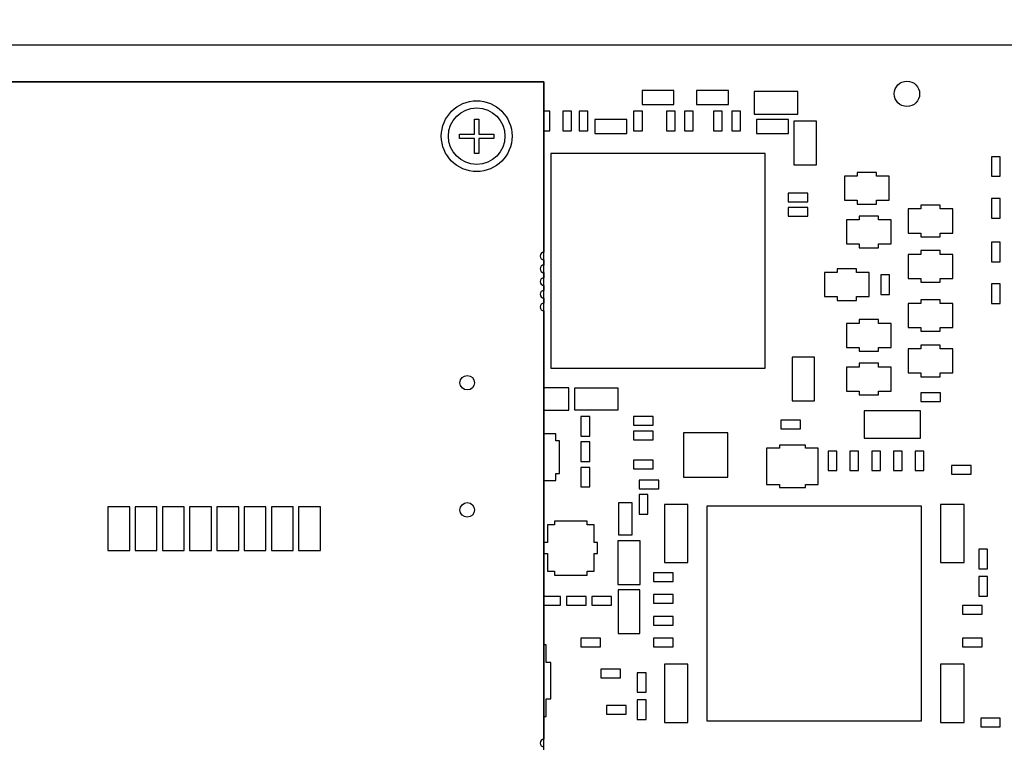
# Model space of a CAD drawing. Header units: inches. Extents: x 0.2 to 16.8, y 0.1 to 10.8.
# Tile 23 of 25: x 11.3 to 14.1, y 5.8 to 7.8. Entities that reach past the tile are written whole.
import ezdxf

# ---------------------------------------------------------------- set-up
doc = ezdxf.new("R2010")
doc.units = ezdxf.units.IN
doc.header["$LTSCALE"] = 0.935
doc.header["$MEASUREMENT"] = 0
doc.layers.get('0').update_dxf_attribs({"linetype": 'CONTINUOUS'})
for name, color, linetype in [('02___PRT_ALL_AXES', 7, 'CONTINUOUS'), ('DIMENSIONS', 7, 'CONTINUOUS'), ('ECAD_190680A_01_119_1_LAIRD001_', 7, 'CONTINUOUS'), ('ECAD_691517_01_57_SOT6_REV1', 7, 'CONTINUOUS'), ('ECAD_692983_01_43_SSOP8P', 7, 'CONTINUOUS'), ('ECAD_693305_01_43_SOT363_REV2', 7, 'CONTINUOUS'), ('ECAD_695238_01_39_0_50MM_THERM_', 7, 'CONTINUOUS'), ('ECAD_696652_01_47__324_FCBGA_0_', 7, 'CONTINUOUS'), ('ECAD_696674_01_59__324_FCBGA_0_', 7, 'CONTINUOUS'), ('ECAD_712646_01_16_R_2_0402_PKO_', 7, 'CONTINUOUS'), ('ECAD_712655_01_16_R_2_0402_PKO_', 7, 'CONTINUOUS'), ('ECAD_712669_01_16_R_2_0402_PKO_', 7, 'CONTINUOUS'), ('ECAD_712750_01_16_R_2_0402_PKO_', 7, 'CONTINUOUS'), ('ECAD_714078_01_16_R_2_0402_PKO_', 7, 'CONTINUOUS'), ('ECAD_714393_01_16_R_2_0402_PKO_', 7, 'CONTINUOUS'), ('ECAD_714428_01_16_R_2_0402_PKO_', 7, 'CONTINUOUS'), ('ECAD_714578_01_16_R_2_0402_PKO_', 7, 'CONTINUOUS'), ('ECAD_714673_01_18_R0805_REV1', 7, 'CONTINUOUS'), ('ECAD_714674_01_16_R_2_0402_PKO_', 7, 'CONTINUOUS'), ('ECAD_714876_01_16_R_2_0402_PKO_', 7, 'CONTINUOUS'), ('ECAD_715793_01_24_C_2_0402_PKO_', 7, 'CONTINUOUS'), ('ECAD_716423_01_35_C_2_0603_PKO_', 7, 'CONTINUOUS'), ('ECAD_716465_01_35_C_2_0603_PKO_', 7, 'CONTINUOUS'), ('ECAD_716521_01_60_C0805_REV2', 7, 'CONTINUOUS'), ('ECAD_716547_01_39_C_2_0603_PKO_', 7, 'CONTINUOUS'), ('ECAD_716563_01_57_C0805_REV2', 7, 'CONTINUOUS'), ('ECAD_735086_01_47_LED805', 7, 'CONTINUOUS'), ('ECAD_745844_01_60_745844', 7, 'CONTINUOUS'), ('ECAD_GLOBAL_FD_70_10_FD70', 7, 'CONTINUOUS'), ('ECAD_MH_122_NPTH_10_H_122_NPTH_', 7, 'CONTINUOUS'), ('ECAD_R0402_SPARE_16_2_0402_PKO_', 7, 'CONTINUOUS')]:
    doc.layers.add(name, color=color, linetype=linetype)
doc.styles.get("Standard").update_dxf_attribs({"font": 'txt', "width": 0.8})
doc.dimstyles.new('DIMSTYLE_1', dxfattribs={"dimtxt": 0.125, "dimasz": 0.18, "dimexe": 0.125, "dimexo": 0.0625, "dimgap": 0.0625, "dimtad": 0, "dimtih": 1, "dimtoh": 1, "dimzin": 4, "dimdsep": 46, "dimtxsty": 'STANDARD', "dimblk": '_FILLED', "dimblk1": '_FILLED', "dimblk2": '_FILLED', "dimcen": 0.09, "dimadec": 0, "dimazin": 0, "dimtp": 0.001, "dimtm": 0.001, "dimtfac": 1, "dimtofl": 0, "dimtmove": 0, "dimatfit": 3, "dimldrblk": '_FILLED', "dimfxl": 1, "dimtolj": 1, "dimtzin": 4, "dimarcsym": 0})

# ---------------------------------------------------------------- blocks, each defined once
blk = doc.blocks.new('_FILLED')
at = {"color": 0, "linetype": 'BYBLOCK'}
blk.add_solid([(0, 0), (-1, 0.174), (-1, -0.174)], dxfattribs=at)
blk = doc.blocks.new('*D3')
at = {"layer": 'DIMENSIONS', "color": 2, "linetype": 'CONTINUOUS'}
for p, q in [((8.2118, 8.3412), (8.2118, 9.1537)), ((15.0125, 6.7022), (15.0125, 9.1537)), ((8.2118, 9.0287), (10.9371, 9.0287)), ((15.0125, 9.0287), (12.2871, 9.0287))]:
    blk.add_line(p, q, dxfattribs=at)
at = {"layer": 'DIMENSIONS', "color": 2, "linetype": 'CONTINUOUS', "xscale": 0.18, "yscale": 0.18, "zscale": 0.18, "rotation": 180}
blk.add_blockref('_FILLED', (8.2118, 9.0287), dxfattribs=at)
at = {"layer": 'DIMENSIONS', "color": 2, "linetype": 'CONTINUOUS', "xscale": 0.18, "yscale": 0.18, "zscale": 0.18}
blk.add_blockref('_FILLED', (15.0125, 9.0287), dxfattribs=at)
at = {"layer": 'DIMENSIONS', "color": 2, "linetype": 'CONTINUOUS', "insert": (11.6121, 9.0912), "char_height": 0.125, "width": 1.225, "attachment_point": 2, "line_spacing_factor": 0.9}
blk.add_mtext('6.80{\\Ftxt.shx;\\W1.000000;\\H0.125000; }[172.7]', dxfattribs=at)

msp = doc.modelspace()

# ---------------------------------------------------------------- linework, layer by layer
at = {"color": 7, "linetype": 'CONTINUOUS'}
for p, q in [((12.7863, 7.6136), (8.4863, 7.6136)), ((12.7863, 5.0736), (12.7863, 7.6136)), ((12.5954, 7.4695), (12.5954, 7.5108)), ((12.5954, 7.5108), (12.6072, 7.5108)), ((12.6072, 7.5108), (12.6072, 7.4695)), ((12.5541, 7.4576), (12.5541, 7.4695)), ((12.5541, 7.4695), (12.5954, 7.4695)), ((12.5954, 7.4576), (12.5541, 7.4576)), ((12.5954, 7.4163), (12.5954, 7.4576)), ((12.6072, 7.4695), (12.6486, 7.4695)), ((12.6072, 7.4576), (12.6072, 7.4163)), ((12.6486, 7.4576), (12.6072, 7.4576)), ((12.6486, 7.4695), (12.6486, 7.4576)), ((12.6072, 7.4163), (12.5954, 7.4163))]:
    msp.add_line(p, q, dxfattribs=at)
for centre, radius in [((12.6013, 7.4636), 0.0974), ((12.6013, 7.4636), 0.0778), ((12.5753, 6.7852), 0.02), ((12.5753, 6.4352), 0.02)]:
    msp.add_circle(centre, radius, dxfattribs=at)
at = {"layer": '02___PRT_ALL_AXES', "color": 7, "linetype": 'CONTINUOUS'}
for p, q in [((14.5302, 7.7137), (8.2298, 7.7137)), ((8.4863, 7.6136), (12.7863, 7.6136)), ((12.7863, 7.6136), (12.7863, 7.1441)), ((12.7863, 7.1231), (12.7863, 7.1091)), ((12.7863, 7.0881), (12.7863, 7.0741)), ((12.7863, 7.0531), (12.7863, 7.0391)), ((12.7863, 7.0181), (12.7863, 7.0041)), ((12.7863, 6.9831), (12.7863, 5.8041))]:
    msp.add_line(p, q, dxfattribs=at)
for centre in [(12.5753, 6.7852), (12.5753, 6.4352)]:
    msp.add_circle(centre, 0.02, dxfattribs=at)
for centre in [(12.7863, 7.1336), (12.7863, 7.0986), (12.7863, 7.0636), (12.7863, 7.0286), (12.7863, 6.9936), (12.7863, 5.7936)]:
    msp.add_arc(centre, 0.0105, 90, 270, dxfattribs=at)
at = {"layer": 'ECAD_190680A_01_119_1_LAIRD001_', "color": 7, "linetype": 'CONTINUOUS'}
for p, q in [((13.1828, 6.4502), (13.1178, 6.4502)), ((13.1178, 6.4502), (13.1178, 6.2902)), ((13.1828, 6.2902), (13.1828, 6.4502)), ((13.9428, 6.4502), (13.8778, 6.4502)), ((13.8778, 6.4502), (13.8778, 6.2902)), ((13.9428, 6.2902), (13.9428, 6.4502)), ((13.1178, 6.2902), (13.1828, 6.2902)), ((13.8778, 6.2902), (13.9428, 6.2902)), ((13.1828, 6.0102), (13.1178, 6.0102)), ((13.1178, 6.0102), (13.1178, 5.8502)), ((13.1828, 5.8502), (13.1828, 6.0102)), ((13.9428, 6.0102), (13.8778, 6.0102)), ((13.8778, 6.0102), (13.8778, 5.8502)), ((13.9428, 5.8502), (13.9428, 6.0102)), ((13.1178, 5.8502), (13.1828, 5.8502)), ((13.8778, 5.8502), (13.9428, 5.8502))]:
    msp.add_line(p, q, dxfattribs=at)
at = {"layer": 'ECAD_691517_01_57_SOT6_REV1', "color": 7, "linetype": 'CONTINUOUS'}
for p, q in [((13.5058, 6.6132), (13.4348, 6.6132)), ((13.4348, 6.6132), (13.4348, 6.6052)), ((13.5058, 6.6052), (13.5058, 6.6132)), ((13.4348, 6.6052), (13.3993, 6.6052)), ((13.3993, 6.6052), (13.3993, 6.5052)), ((13.5413, 6.6052), (13.5058, 6.6052)), ((13.5413, 6.5052), (13.5413, 6.6052)), ((13.3993, 6.5052), (13.4348, 6.5052)), ((13.4348, 6.5052), (13.4348, 6.4972)), ((13.5058, 6.5052), (13.5413, 6.5052)), ((13.5058, 6.4972), (13.5058, 6.5052)), ((13.4348, 6.4972), (13.5058, 6.4972))]:
    msp.add_line(p, q, dxfattribs=at)
at = {"layer": 'ECAD_692983_01_43_SSOP8P', "color": 7, "linetype": 'CONTINUOUS'}
for p, q in [((12.7923, 6.0637), (12.7863, 6.0637)), ((12.7923, 6.0152), (12.7923, 6.0637)), ((12.8053, 6.0152), (12.7923, 6.0152)), ((12.8053, 5.9152), (12.8053, 6.0152)), ((12.7923, 5.9152), (12.8053, 5.9152)), ((12.7923, 5.8667), (12.7923, 5.9152)), ((12.7863, 5.8667), (12.7923, 5.8667))]:
    msp.add_line(p, q, dxfattribs=at)
at = {"layer": 'ECAD_693305_01_43_SOT363_REV2', "color": 7, "linetype": 'CONTINUOUS'}
for p, q in [((13.6488, 7.3533), (13.6138, 7.3533)), ((13.6138, 7.3533), (13.6138, 7.2871)), ((13.7018, 7.3637), (13.6488, 7.3637)), ((13.6488, 7.3637), (13.6488, 7.3533)), ((13.7018, 7.3533), (13.7018, 7.3637)), ((13.7368, 7.3533), (13.7018, 7.3533)), ((13.7368, 7.2871), (13.7368, 7.3533)), ((13.6138, 7.2871), (13.6488, 7.2871)), ((13.6488, 7.2871), (13.6488, 7.2767)), ((13.6488, 7.2767), (13.7018, 7.2767)), ((13.7018, 7.2871), (13.7368, 7.2871)), ((13.7018, 7.2767), (13.7018, 7.2871)), ((13.8238, 7.2633), (13.7888, 7.2633)), ((13.7888, 7.2633), (13.7888, 7.1971)), ((13.8768, 7.2737), (13.8238, 7.2737)), ((13.8238, 7.2737), (13.8238, 7.2633)), ((13.8768, 7.2633), (13.8768, 7.2737)), ((13.9118, 7.2633), (13.8768, 7.2633)), ((13.9118, 7.1971), (13.9118, 7.2633)), ((13.7068, 7.2437), (13.6538, 7.2437)), ((13.6538, 7.2437), (13.6538, 7.2333)), ((13.7068, 7.2333), (13.7068, 7.2437)), ((13.6538, 7.2333), (13.6188, 7.2333)), ((13.6188, 7.2333), (13.6188, 7.1671)), ((13.7418, 7.2333), (13.7068, 7.2333)), ((13.7418, 7.1671), (13.7418, 7.2333)), ((13.7888, 7.1971), (13.8238, 7.1971)), ((13.8238, 7.1971), (13.8238, 7.1867)), ((13.8238, 7.1867), (13.8768, 7.1867)), ((13.8768, 7.1971), (13.9118, 7.1971)), ((13.8768, 7.1867), (13.8768, 7.1971)), ((13.6188, 7.1671), (13.6538, 7.1671)), ((13.6538, 7.1671), (13.6538, 7.1567)), ((13.6538, 7.1567), (13.7068, 7.1567)), ((13.7068, 7.1671), (13.7418, 7.1671)), ((13.7068, 7.1567), (13.7068, 7.1671)), ((13.8238, 7.1383), (13.7888, 7.1383)), ((13.7888, 7.1383), (13.7888, 7.0721)), ((13.8768, 7.1487), (13.8238, 7.1487)), ((13.8238, 7.1487), (13.8238, 7.1383)), ((13.8768, 7.1383), (13.8768, 7.1487)), ((13.9118, 7.1383), (13.8768, 7.1383)), ((13.9118, 7.0721), (13.9118, 7.1383)), ((13.5938, 7.0883), (13.5588, 7.0883)), ((13.5588, 7.0883), (13.5588, 7.0221)), ((13.6468, 7.0987), (13.5938, 7.0987)), ((13.5938, 7.0987), (13.5938, 7.0883)), ((13.6468, 7.0883), (13.6468, 7.0987)), ((13.6818, 7.0883), (13.6468, 7.0883)), ((13.6818, 7.0221), (13.6818, 7.0883)), ((13.7888, 7.0721), (13.8238, 7.0721)), ((13.8238, 7.0721), (13.8238, 7.0617)), ((13.8238, 7.0617), (13.8768, 7.0617)), ((13.8768, 7.0721), (13.9118, 7.0721)), ((13.8768, 7.0617), (13.8768, 7.0721)), ((13.5588, 7.0221), (13.5938, 7.0221)), ((13.5938, 7.0221), (13.5938, 7.0117)), ((13.6468, 7.0221), (13.6818, 7.0221)), ((13.6468, 7.0117), (13.6468, 7.0221)), ((13.5938, 7.0117), (13.6468, 7.0117)), ((13.8238, 7.0033), (13.7888, 7.0033)), ((13.7888, 7.0033), (13.7888, 6.9371)), ((13.8768, 7.0137), (13.8238, 7.0137)), ((13.8238, 7.0137), (13.8238, 7.0033)), ((13.8768, 7.0033), (13.8768, 7.0137)), ((13.9118, 7.0033), (13.8768, 7.0033)), ((13.9118, 6.9371), (13.9118, 7.0033)), ((13.6538, 6.9483), (13.6188, 6.9483)), ((13.6188, 6.9483), (13.6188, 6.8821)), ((13.7068, 6.9587), (13.6538, 6.9587)), ((13.6538, 6.9587), (13.6538, 6.9483)), ((13.7068, 6.9483), (13.7068, 6.9587)), ((13.7418, 6.9483), (13.7068, 6.9483)), ((13.7418, 6.8821), (13.7418, 6.9483)), ((13.7888, 6.9371), (13.8238, 6.9371)), ((13.8238, 6.9371), (13.8238, 6.9267)), ((13.8768, 6.9371), (13.9118, 6.9371)), ((13.8768, 6.9267), (13.8768, 6.9371)), ((13.8238, 6.9267), (13.8768, 6.9267)), ((13.8768, 6.8887), (13.8238, 6.8887)), ((13.8238, 6.8887), (13.8238, 6.8783)), ((13.8768, 6.8783), (13.8768, 6.8887)), ((13.6188, 6.8821), (13.6538, 6.8821)), ((13.6538, 6.8821), (13.6538, 6.8717)), ((13.6538, 6.8717), (13.7068, 6.8717)), ((13.7068, 6.8821), (13.7418, 6.8821)), ((13.7068, 6.8717), (13.7068, 6.8821)), ((13.8238, 6.8783), (13.7888, 6.8783)), ((13.7888, 6.8783), (13.7888, 6.8121)), ((13.9118, 6.8783), (13.8768, 6.8783)), ((13.9118, 6.8121), (13.9118, 6.8783)), ((13.7068, 6.8387), (13.6538, 6.8387)), ((13.6538, 6.8387), (13.6538, 6.8283)), ((13.7068, 6.8283), (13.7068, 6.8387)), ((13.6538, 6.8283), (13.6188, 6.8283)), ((13.6188, 6.8283), (13.6188, 6.7621)), ((13.7418, 6.8283), (13.7068, 6.8283)), ((13.7418, 6.7621), (13.7418, 6.8283)), ((13.7888, 6.8121), (13.8238, 6.8121)), ((13.8238, 6.8121), (13.8238, 6.8017)), ((13.8238, 6.8017), (13.8768, 6.8017)), ((13.8768, 6.8121), (13.9118, 6.8121)), ((13.8768, 6.8017), (13.8768, 6.8121)), ((13.6188, 6.7621), (13.6538, 6.7621)), ((13.6538, 6.7621), (13.6538, 6.7517)), ((13.6538, 6.7517), (13.7068, 6.7517)), ((13.7068, 6.7621), (13.7418, 6.7621)), ((13.7068, 6.7517), (13.7068, 6.7621))]:
    msp.add_line(p, q, dxfattribs=at)
at = {"layer": 'ECAD_695238_01_39_0_50MM_THERM_', "color": 7, "linetype": 'CONTINUOUS'}
for p, q in [((12.8193, 6.6442), (12.7863, 6.6442)), ((12.8193, 6.6251), (12.8193, 6.6442)), ((12.8296, 6.6251), (12.8193, 6.6251)), ((12.8296, 6.5352), (12.8296, 6.6251)), ((12.8193, 6.5353), (12.8296, 6.5352)), ((12.8193, 6.5162), (12.8193, 6.5353)), ((12.7863, 6.5162), (12.8193, 6.5162)), ((12.9052, 6.4045), (12.8154, 6.4045)), ((12.8154, 6.4045), (12.8154, 6.3942)), ((12.9052, 6.3942), (12.9052, 6.4045)), ((12.8154, 6.3942), (12.7963, 6.3942)), ((12.7963, 6.3942), (12.7963, 6.3455)), ((12.9243, 6.3942), (12.9052, 6.3942)), ((12.9243, 6.3455), (12.9243, 6.3942)), ((12.7963, 6.3455), (12.7863, 6.3455)), ((12.9341, 6.3455), (12.9243, 6.3455)), ((12.9341, 6.3148), (12.9341, 6.3455)), ((12.7863, 6.3148), (12.7963, 6.3148)), ((12.7963, 6.3148), (12.7963, 6.2662)), ((12.9243, 6.3148), (12.9341, 6.3148)), ((12.9243, 6.2662), (12.9243, 6.3148)), ((12.7963, 6.2662), (12.8154, 6.2662)), ((12.8154, 6.2662), (12.8153, 6.2559)), ((12.9052, 6.2662), (12.9243, 6.2662)), ((12.9052, 6.2559), (12.9052, 6.2662)), ((12.8153, 6.2559), (12.9052, 6.2559))]:
    msp.add_line(p, q, dxfattribs=at)
at = {"layer": 'ECAD_696652_01_47__324_FCBGA_0_', "color": 7, "linetype": 'CONTINUOUS'}
for p, q in [((13.3956, 7.4155), (12.805, 7.4155)), ((12.805, 7.4155), (12.805, 6.8249)), ((13.3956, 6.8249), (13.3956, 7.4155)), ((12.805, 6.8249), (13.3956, 6.8249))]:
    msp.add_line(p, q, dxfattribs=at)
at = {"layer": 'ECAD_696674_01_59__324_FCBGA_0_', "color": 7, "linetype": 'CONTINUOUS'}
for p, q in [((13.8256, 6.4455), (13.235, 6.4455)), ((13.235, 6.4455), (13.235, 5.8549)), ((13.8256, 5.8549), (13.8256, 6.4455)), ((13.235, 5.8549), (13.8256, 5.8549))]:
    msp.add_line(p, q, dxfattribs=at)
at = {"layer": 'ECAD_712646_01_16_R_2_0402_PKO_', "color": 7, "linetype": 'CONTINUOUS'}
for p, q in [((13.0673, 5.9872), (13.0433, 5.9872)), ((13.0433, 5.9872), (13.0433, 5.9332)), ((13.0673, 5.9332), (13.0673, 5.9872)), ((13.0433, 5.9332), (13.0673, 5.9332))]:
    msp.add_line(p, q, dxfattribs=at)
at = {"layer": 'ECAD_712655_01_16_R_2_0402_PKO_', "color": 7, "linetype": 'CONTINUOUS'}
for p, q in [((13.8773, 6.7572), (13.8233, 6.7572)), ((13.8233, 6.7572), (13.8233, 6.7332)), ((13.8773, 6.7332), (13.8773, 6.7572)), ((13.8233, 6.7332), (13.8773, 6.7332)), ((13.0873, 6.6922), (13.0333, 6.6922)), ((13.0333, 6.6922), (13.0333, 6.6682)), ((13.0333, 6.6682), (13.0873, 6.6682)), ((13.0873, 6.6682), (13.0873, 6.6922)), ((13.0873, 6.6522), (13.0333, 6.6522)), ((13.0333, 6.6522), (13.0333, 6.6282)), ((13.0873, 6.6282), (13.0873, 6.6522)), ((13.0333, 6.6282), (13.0873, 6.6282)), ((13.9623, 6.5572), (13.9083, 6.5572)), ((13.9083, 6.5572), (13.9083, 6.5332)), ((13.9083, 6.5332), (13.9623, 6.5332)), ((13.9623, 6.5332), (13.9623, 6.5572))]:
    msp.add_line(p, q, dxfattribs=at)
at = {"layer": 'ECAD_712669_01_16_R_2_0402_PKO_', "color": 7, "linetype": 'CONTINUOUS'}
for p, q in [((12.8383, 7.5322), (12.8383, 7.4782)), ((12.8623, 7.5322), (12.8383, 7.5322)), ((12.8623, 7.4782), (12.8623, 7.5322)), ((12.8833, 7.5322), (12.8833, 7.4782)), ((12.9073, 7.5322), (12.8833, 7.5322)), ((12.9073, 7.4782), (12.9073, 7.5322)), ((13.0333, 7.5322), (13.0333, 7.4782)), ((13.0573, 7.5322), (13.0333, 7.5322)), ((13.0573, 7.4782), (13.0573, 7.5322)), ((12.8383, 7.4782), (12.8623, 7.4782)), ((12.8833, 7.4782), (12.9073, 7.4782)), ((13.0333, 7.4782), (13.0573, 7.4782)), ((13.5123, 7.3072), (13.4583, 7.3072)), ((13.4583, 7.3072), (13.4583, 7.2832)), ((13.5123, 7.2832), (13.5123, 7.3072)), ((13.4583, 7.2832), (13.5123, 7.2832)), ((13.4923, 6.6822), (13.4383, 6.6822)), ((13.4383, 6.6822), (13.4383, 6.6582)), ((13.4923, 6.6582), (13.4923, 6.6822)), ((13.4383, 6.6582), (13.4923, 6.6582)), ((13.7123, 6.5972), (13.6883, 6.5972)), ((13.6883, 6.5972), (13.6883, 6.5432)), ((13.7123, 6.5432), (13.7123, 6.5972)), ((13.6883, 6.5432), (13.7123, 6.5432)), ((13.1023, 6.5172), (13.0483, 6.5172)), ((13.0483, 6.5172), (13.0483, 6.4932)), ((13.1023, 6.4932), (13.1023, 6.5172)), ((13.0483, 6.4932), (13.1023, 6.4932))]:
    msp.add_line(p, q, dxfattribs=at)
at = {"layer": 'ECAD_712750_01_16_R_2_0402_PKO_', "color": 7, "linetype": 'CONTINUOUS'}
for p, q in [((12.8023, 7.5322), (12.7863, 7.5322)), ((12.8023, 7.4782), (12.8023, 7.5322)), ((12.7863, 7.4782), (12.8023, 7.4782)), ((13.5123, 7.2672), (13.4583, 7.2672)), ((13.4583, 7.2672), (13.4583, 7.2432)), ((13.5123, 7.2432), (13.5123, 7.2672)), ((13.4583, 7.2432), (13.5123, 7.2432)), ((13.5923, 6.5972), (13.5683, 6.5972)), ((13.5683, 6.5972), (13.5683, 6.5432)), ((13.5923, 6.5432), (13.5923, 6.5972)), ((13.6523, 6.5972), (13.6283, 6.5972)), ((13.6283, 6.5972), (13.6283, 6.5432)), ((13.6523, 6.5432), (13.6523, 6.5972)), ((13.0873, 6.5722), (13.0333, 6.5722)), ((13.0333, 6.5722), (13.0333, 6.5482)), ((13.0873, 6.5482), (13.0873, 6.5722)), ((13.0333, 6.5482), (13.0873, 6.5482)), ((13.5683, 6.5432), (13.5923, 6.5432)), ((13.6283, 6.5432), (13.6523, 6.5432)), ((13.0723, 6.4772), (13.0483, 6.4772)), ((13.0483, 6.4772), (13.0483, 6.4232)), ((13.0723, 6.4232), (13.0723, 6.4772)), ((13.0483, 6.4232), (13.0723, 6.4232)), ((14.0073, 6.3272), (13.9833, 6.3272)), ((13.9833, 6.3272), (13.9833, 6.2732)), ((14.0073, 6.2732), (14.0073, 6.3272)), ((13.1423, 6.2622), (13.0883, 6.2622)), ((13.0883, 6.2622), (13.0883, 6.2382)), ((13.1423, 6.2382), (13.1423, 6.2622)), ((13.9833, 6.2732), (14.0073, 6.2732)), ((13.0883, 6.2382), (13.1423, 6.2382)), ((14.0073, 6.2522), (13.9833, 6.2522)), ((13.9833, 6.2522), (13.9833, 6.1982)), ((14.0073, 6.1982), (14.0073, 6.2522)), ((13.1423, 6.2022), (13.0883, 6.2022)), ((13.0883, 6.2022), (13.0883, 6.1782)), ((13.0883, 6.1782), (13.1423, 6.1782)), ((13.1423, 6.1782), (13.1423, 6.2022)), ((13.9833, 6.1982), (14.0073, 6.1982)), ((13.9923, 6.1722), (13.9383, 6.1722)), ((13.9383, 6.1722), (13.9383, 6.1482)), ((13.9923, 6.1482), (13.9923, 6.1722)), ((13.1423, 6.1422), (13.0883, 6.1422)), ((13.0883, 6.1422), (13.0883, 6.1182)), ((13.1423, 6.1182), (13.1423, 6.1422)), ((13.9383, 6.1482), (13.9923, 6.1482)), ((13.0883, 6.1182), (13.1423, 6.1182)), ((12.9423, 6.0822), (12.8883, 6.0822)), ((12.8883, 6.0822), (12.8883, 6.0582)), ((12.9423, 6.0582), (12.9423, 6.0822)), ((13.1423, 6.0822), (13.0883, 6.0822)), ((13.0883, 6.0822), (13.0883, 6.0582)), ((13.1423, 6.0582), (13.1423, 6.0822)), ((13.9923, 6.0822), (13.9383, 6.0822)), ((13.9383, 6.0822), (13.9383, 6.0582)), ((13.9923, 6.0582), (13.9923, 6.0822)), ((12.8883, 6.0582), (12.9423, 6.0582)), ((13.0883, 6.0582), (13.1423, 6.0582)), ((13.9383, 6.0582), (13.9923, 6.0582)), ((12.9973, 5.9972), (12.9433, 5.9972)), ((12.9433, 5.9972), (12.9433, 5.9732)), ((12.9973, 5.9732), (12.9973, 5.9972)), ((12.9433, 5.9732), (12.9973, 5.9732)), ((13.0673, 5.9122), (13.0433, 5.9122)), ((13.0433, 5.9122), (13.0433, 5.8582)), ((13.0673, 5.8582), (13.0673, 5.9122)), ((13.0123, 5.8972), (12.9583, 5.8972)), ((12.9583, 5.8972), (12.9583, 5.8732)), ((13.0123, 5.8732), (13.0123, 5.8972)), ((12.9583, 5.8732), (13.0123, 5.8732)), ((13.0433, 5.8582), (13.0673, 5.8582)), ((14.0423, 5.8622), (13.9883, 5.8622)), ((13.9883, 5.8622), (13.9883, 5.8382)), ((14.0423, 5.8382), (14.0423, 5.8622)), ((13.9883, 5.8382), (14.0423, 5.8382))]:
    msp.add_line(p, q, dxfattribs=at)
at = {"layer": 'ECAD_714078_01_16_R_2_0402_PKO_', "color": 7, "linetype": 'CONTINUOUS'}
for p, q in [((12.9123, 6.6922), (12.8883, 6.6922)), ((12.8883, 6.6922), (12.8883, 6.6382)), ((12.9123, 6.6382), (12.9123, 6.6922)), ((12.8883, 6.6382), (12.9123, 6.6382))]:
    msp.add_line(p, q, dxfattribs=at)
at = {"layer": 'ECAD_714393_01_16_R_2_0402_PKO_', "color": 7, "linetype": 'CONTINUOUS'}
for p, q in [((13.7723, 6.5972), (13.7483, 6.5972)), ((13.7483, 6.5972), (13.7483, 6.5432)), ((13.7723, 6.5432), (13.7723, 6.5972)), ((13.8323, 6.5972), (13.8083, 6.5972)), ((13.8083, 6.5972), (13.8083, 6.5432)), ((13.8323, 6.5432), (13.8323, 6.5972)), ((13.7483, 6.5432), (13.7723, 6.5432)), ((13.8083, 6.5432), (13.8323, 6.5432))]:
    msp.add_line(p, q, dxfattribs=at)
at = {"layer": 'ECAD_714428_01_16_R_2_0402_PKO_', "color": 7, "linetype": 'CONTINUOUS'}
for p, q in [((14.0423, 7.4072), (14.0183, 7.4072)), ((14.0183, 7.4072), (14.0183, 7.3532)), ((14.0423, 7.3532), (14.0423, 7.4072)), ((14.0183, 7.3532), (14.0423, 7.3532)), ((14.0423, 7.2922), (14.0183, 7.2922)), ((14.0183, 7.2922), (14.0183, 7.2382)), ((14.0423, 7.2382), (14.0423, 7.2922)), ((14.0183, 7.2382), (14.0423, 7.2382)), ((14.0423, 7.1722), (14.0183, 7.1722)), ((14.0183, 7.1722), (14.0183, 7.1182)), ((14.0423, 7.1182), (14.0423, 7.1722)), ((14.0183, 7.1182), (14.0423, 7.1182)), ((14.0423, 7.0572), (14.0183, 7.0572)), ((14.0183, 7.0572), (14.0183, 7.0032)), ((14.0423, 7.0032), (14.0423, 7.0572)), ((14.0183, 7.0032), (14.0423, 7.0032))]:
    msp.add_line(p, q, dxfattribs=at)
at = {"layer": 'ECAD_714578_01_16_R_2_0402_PKO_', "color": 7, "linetype": 'CONTINUOUS'}
for p, q in [((12.9123, 6.5522), (12.8883, 6.5522)), ((12.8883, 6.5522), (12.8883, 6.4982)), ((12.9123, 6.4982), (12.9123, 6.5522)), ((12.8883, 6.4982), (12.9123, 6.4982)), ((12.8323, 6.1972), (12.7863, 6.1972)), ((12.8323, 6.1732), (12.8323, 6.1972)), ((12.7863, 6.1732), (12.8323, 6.1732))]:
    msp.add_line(p, q, dxfattribs=at)
at = {"layer": 'ECAD_714673_01_18_R0805_REV1', "color": 7, "linetype": 'CONTINUOUS'}
for p, q in [((12.9903, 6.7702), (12.8703, 6.7702)), ((12.8703, 6.7702), (12.8703, 6.7102)), ((12.9903, 6.7102), (12.9903, 6.7702)), ((12.8703, 6.7102), (12.9903, 6.7102)), ((13.0503, 6.2152), (12.9903, 6.2152)), ((12.9903, 6.2152), (12.9903, 6.0952)), ((13.0503, 6.0952), (13.0503, 6.2152)), ((12.9903, 6.0952), (13.0503, 6.0952))]:
    msp.add_line(p, q, dxfattribs=at)
at = {"layer": 'ECAD_714674_01_16_R_2_0402_PKO_', "color": 7, "linetype": 'CONTINUOUS'}
for p, q in [((12.9123, 6.6222), (12.8883, 6.6222)), ((12.8883, 6.6222), (12.8883, 6.5682)), ((12.9123, 6.5682), (12.9123, 6.6222)), ((12.8883, 6.5682), (12.9123, 6.5682)), ((12.9023, 6.1972), (12.8483, 6.1972)), ((12.8483, 6.1972), (12.8483, 6.1732)), ((12.9023, 6.1732), (12.9023, 6.1972)), ((12.8483, 6.1732), (12.9023, 6.1732))]:
    msp.add_line(p, q, dxfattribs=at)
at = {"layer": 'ECAD_714876_01_16_R_2_0402_PKO_', "color": 7, "linetype": 'CONTINUOUS'}
for p, q in [((12.9723, 6.1972), (12.9183, 6.1972)), ((12.9183, 6.1972), (12.9183, 6.1732)), ((12.9723, 6.1732), (12.9723, 6.1972)), ((12.9183, 6.1732), (12.9723, 6.1732))]:
    msp.add_line(p, q, dxfattribs=at)
at = {"layer": 'ECAD_715793_01_24_C_2_0402_PKO_', "color": 7, "linetype": 'CONTINUOUS'}
for p, q in [((13.1233, 7.5322), (13.1233, 7.4782)), ((13.1473, 7.5322), (13.1233, 7.5322)), ((13.1473, 7.4782), (13.1473, 7.5322)), ((13.1973, 7.5322), (13.1733, 7.5322)), ((13.1733, 7.5322), (13.1733, 7.4782)), ((13.1973, 7.4782), (13.1973, 7.5322)), ((13.2773, 7.5322), (13.2533, 7.5322)), ((13.2533, 7.5322), (13.2533, 7.4782)), ((13.2773, 7.4782), (13.2773, 7.5322)), ((13.3273, 7.5322), (13.3033, 7.5322)), ((13.3033, 7.5322), (13.3033, 7.4782)), ((13.3273, 7.4782), (13.3273, 7.5322)), ((13.1233, 7.4782), (13.1473, 7.4782)), ((13.1733, 7.4782), (13.1973, 7.4782)), ((13.2533, 7.4782), (13.2773, 7.4782)), ((13.3033, 7.4782), (13.3273, 7.4782))]:
    msp.add_line(p, q, dxfattribs=at)
at = {"layer": 'ECAD_716423_01_35_C_2_0603_PKO_', "color": 7, "linetype": 'CONTINUOUS'}
for p, q in [((13.0563, 7.5892), (13.0563, 7.5512)), ((13.1443, 7.5892), (13.0563, 7.5892)), ((13.1443, 7.5512), (13.1443, 7.5892)), ((13.0563, 7.5512), (13.1443, 7.5512)), ((12.9263, 7.5092), (12.9263, 7.4712)), ((13.0143, 7.5092), (12.9263, 7.5092)), ((13.0143, 7.4712), (13.0143, 7.5092)), ((13.4593, 7.5092), (13.3713, 7.5092)), ((13.3713, 7.5092), (13.3713, 7.4712)), ((13.4593, 7.4712), (13.4593, 7.5092)), ((12.9263, 7.4712), (13.0143, 7.4712)), ((13.3713, 7.4712), (13.4593, 7.4712))]:
    msp.add_line(p, q, dxfattribs=at)
at = {"layer": 'ECAD_716465_01_35_C_2_0603_PKO_', "color": 7, "linetype": 'CONTINUOUS'}
for p, q in [((13.2943, 7.5892), (13.2063, 7.5892)), ((13.2063, 7.5892), (13.2063, 7.5512)), ((13.2943, 7.5512), (13.2943, 7.5892)), ((13.2063, 7.5512), (13.2943, 7.5512))]:
    msp.add_line(p, q, dxfattribs=at)
at = {"layer": 'ECAD_716521_01_60_C0805_REV2', "color": 7, "linetype": 'CONTINUOUS'}
for p, q in [((13.4853, 7.5862), (13.3653, 7.5862)), ((13.3653, 7.5862), (13.3653, 7.5242)), ((13.4853, 7.5242), (13.4853, 7.5862)), ((13.3653, 7.5242), (13.4853, 7.5242)), ((13.5363, 7.5052), (13.4743, 7.5052)), ((13.4743, 7.5052), (13.4743, 7.3852)), ((13.5363, 7.3852), (13.5363, 7.5052)), ((13.4743, 7.3852), (13.5363, 7.3852)), ((13.5313, 6.8552), (13.4693, 6.8552)), ((13.4693, 6.8552), (13.4693, 6.7352)), ((13.5313, 6.7352), (13.5313, 6.8552)), ((13.4693, 6.7352), (13.5313, 6.7352))]:
    msp.add_line(p, q, dxfattribs=at)
at = {"layer": 'ECAD_716547_01_39_C_2_0603_PKO_', "color": 7, "linetype": 'CONTINUOUS'}
for p, q in [((13.0293, 6.4542), (12.9913, 6.4542)), ((12.9913, 6.4542), (12.9913, 6.3662)), ((13.0293, 6.3662), (13.0293, 6.4542)), ((12.9913, 6.3662), (13.0293, 6.3662))]:
    msp.add_line(p, q, dxfattribs=at)
at = {"layer": 'ECAD_716563_01_57_C0805_REV2', "color": 7, "linetype": 'CONTINUOUS'}
for p, q in [((12.8553, 6.7712), (12.7863, 6.7712)), ((12.8553, 6.7092), (12.8553, 6.7712)), ((12.7863, 6.7092), (12.8553, 6.7092)), ((13.0513, 6.3502), (12.9893, 6.3502)), ((12.9893, 6.3502), (12.9893, 6.2302)), ((13.0513, 6.2302), (13.0513, 6.3502)), ((12.9893, 6.2302), (13.0513, 6.2302))]:
    msp.add_line(p, q, dxfattribs=at)
at = {"layer": 'ECAD_735086_01_47_LED805', "color": 7, "linetype": 'CONTINUOUS'}
for p, q in [((11.5863, 6.4436), (11.5863, 6.3236)), ((11.6463, 6.4436), (11.5863, 6.4436)), ((11.6463, 6.3236), (11.6463, 6.4436)), ((11.6613, 6.4436), (11.6613, 6.3236)), ((11.7213, 6.4436), (11.6613, 6.4436)), ((11.7213, 6.3236), (11.7213, 6.4436)), ((11.7363, 6.4436), (11.7363, 6.3236)), ((11.7963, 6.4436), (11.7363, 6.4436)), ((11.7963, 6.3236), (11.7963, 6.4436)), ((11.8113, 6.4436), (11.8113, 6.3236)), ((11.8713, 6.4436), (11.8113, 6.4436)), ((11.8713, 6.3236), (11.8713, 6.4436)), ((11.8863, 6.4436), (11.8863, 6.3236)), ((11.9463, 6.4436), (11.8863, 6.4436)), ((11.9463, 6.3236), (11.9463, 6.4436)), ((11.9613, 6.4436), (11.9613, 6.3236)), ((12.0213, 6.4436), (11.9613, 6.4436)), ((12.0213, 6.3236), (12.0213, 6.4436)), ((12.0363, 6.4436), (12.0363, 6.3236)), ((12.0963, 6.4436), (12.0363, 6.4436)), ((12.0963, 6.3236), (12.0963, 6.4436)), ((12.1713, 6.4436), (12.1113, 6.4436)), ((12.1113, 6.4436), (12.1113, 6.3236)), ((12.1713, 6.3236), (12.1713, 6.4436)), ((11.5863, 6.3236), (11.6463, 6.3236)), ((11.6613, 6.3236), (11.7213, 6.3236)), ((11.7363, 6.3236), (11.7963, 6.3236)), ((11.8113, 6.3236), (11.8713, 6.3236)), ((11.8863, 6.3236), (11.9463, 6.3236)), ((11.9613, 6.3236), (12.0213, 6.3236)), ((12.0363, 6.3236), (12.0963, 6.3236)), ((12.1113, 6.3236), (12.1713, 6.3236))]:
    msp.add_line(p, q, dxfattribs=at)
at = {"layer": 'ECAD_745844_01_60_745844', "color": 7, "linetype": 'CONTINUOUS'}
for p, q in [((13.8228, 6.7077), (13.6678, 6.7077)), ((13.6678, 6.7077), (13.6678, 6.6327)), ((13.8228, 6.6327), (13.8228, 6.7077)), ((13.6678, 6.6327), (13.8228, 6.6327))]:
    msp.add_line(p, q, dxfattribs=at)
at = {"layer": 'ECAD_GLOBAL_FD_70_10_FD70', "color": 7, "linetype": 'CONTINUOUS'}
msp.add_circle((13.7853, 7.5802), 0.035, dxfattribs=at)
at = {"layer": 'ECAD_MH_122_NPTH_10_H_122_NPTH_', "color": 7, "linetype": 'CONTINUOUS'}
for p, q in [((13.2927, 6.6471), (13.1707, 6.6471)), ((13.1707, 6.6471), (13.1707, 6.5251)), ((13.2927, 6.5251), (13.2927, 6.6471)), ((13.1707, 6.5251), (13.2927, 6.5251))]:
    msp.add_line(p, q, dxfattribs=at)
at = {"layer": 'ECAD_R0402_SPARE_16_2_0402_PKO_', "color": 7, "linetype": 'CONTINUOUS'}
for p, q in [((13.7373, 7.0822), (13.7133, 7.0822)), ((13.7133, 7.0822), (13.7133, 7.0282)), ((13.7373, 7.0282), (13.7373, 7.0822)), ((13.7133, 7.0282), (13.7373, 7.0282))]:
    msp.add_line(p, q, dxfattribs=at)

# ---------------------------------------------------------------- dimensions: what is measured, and where the dimension line sits
at = {"layer": 'DIMENSIONS', "color": 2, "linetype": 'CONTINUOUS'}
dim = msp.add_linear_dim(base=(15.0125, 9.0287), p1=(8.2118, 8.2787), p2=(15.0125, 6.6397), dimstyle='DIMSTYLE_1', dxfattribs=at)
dim.commit()
dim.dimension.update_dxf_attribs({"geometry": '*D3', "text_midpoint": (11.6121, 9.0287), "dimtype": 160})

doc.saveas('drawing.dxf')
